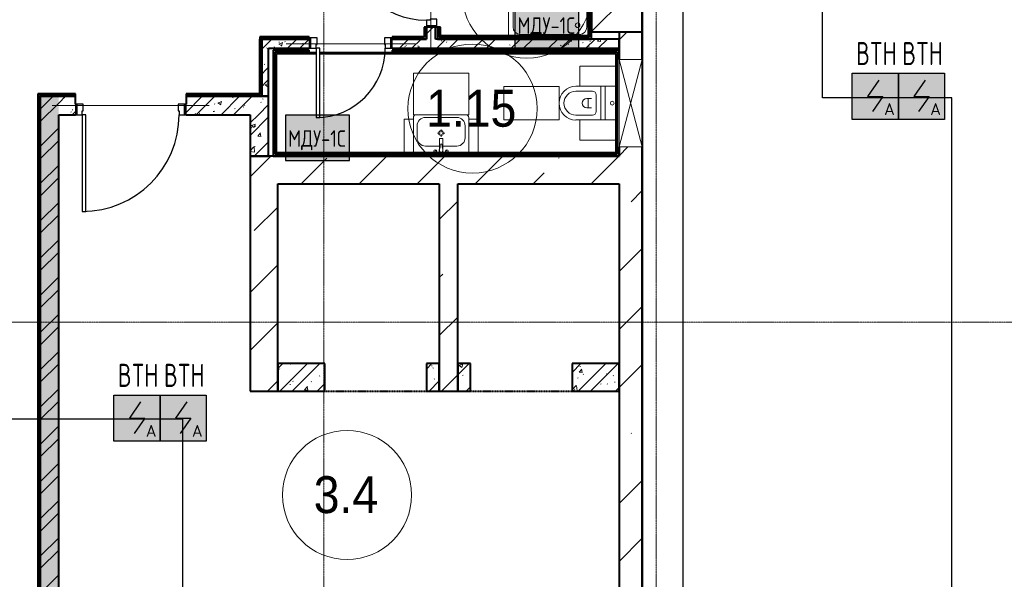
# Model space of a CAD drawing. Header units: millimetres. Extents: x -135639 to 224623, y -383017 to -59102.
# Tile 137 of 256: x 121296 to 131969, y -338207 to -332136. Entities that reach past the tile are written whole.
import ezdxf
from ezdxf.enums import TextEntityAlignment as Align

# ---------------------------------------------------------------- set-up
doc = ezdxf.new("R2010")
doc.units = ezdxf.units.MM
for name, pattern in [('CONTINOUS', [0]), ('Линия сетки', [25, 20, -2.5, 0, -2.5]), ('Штрих_3_1_5_', [4.5, 3, -1.5]), ('Штриховая_ш3 п1_5', [4.5, 3, -1.5])]:
    doc.linetypes.add(name, pattern=pattern)
for name, color, linetype, lineweight in [('A-010-A_ROOM', 7, 'Continuous', 20), ('A-200-M_WALL', 7, 'Continuous', 18), ('A-200-M_WALL_EXT', 7, 'Continuous', 18), ('A-200-M_WALL_INT', 7, 'Continuous', 18), ('A-200-M_WALL_PAT', 7, 'Continuous', 40), ('A-314-M_WINDOW', 7, 'Continuous', 18), ('A-314-M_WINDOW_OPEN', 7, 'Continuous', 18), ('A-325-M_DOOR', 7, 'Continuous', 18), ('A-325-M_DOOR__FRAME', 7, 'Continuous', 30), ('A-325-M_DOOR_PANEL', 7, 'Continuous', 30), ('A-700-M_FFE', 7, 'Continuous', 18), ('M-520-M_DRAINAGE_FW', 7, 'Continuous', 18), ('S-280-M_COLUMN', 7, 'Continuous', 18), ('S-280-M_STRUCT_FRAME', 7, 'Continuous', 18), ('Z-030-M_GRID', 7, 'Continuous', 9), ('Z-060-M_DETAIL', 7, 'Continuous', 18), ('Арматура воздуховодов', 7, 'Continuous', 18), ('ОС', 5, 'Continuous', 25), ('ПС', 7, 'Continuous', 40), ('СС-011-ПОЖ-СИГНАЛИЗАЦИЯ', 1, 'Continuous', 30)]:
    doc.layers.add(name, color=color, linetype=linetype, lineweight=lineweight)
doc.layers.add('A-010-M_ROOM_SEPARATION', color=4, linetype='Штриховая_ш3 п1_5', lineweight=40, true_color=0x00ffff)
doc.layers.add('ССПС', color=5, linetype='Continuous')
doc.styles.add('1111', font='isocpeur.ttf')
doc.styles.add('Arial_2', font='arial.ttf', dxfattribs={"width": 0.9, "height": 400})
pattern_1 = [(50, (0, 0), (437.2423, -38.2536), [45.72, -502.92]), (355, (0, 0), (-84.5828, 458.5367), [36.576, -402.336]), (100.451, (36.44, -3.2), (352.662, 420.2802), [38.856, -427.416]), (46.184, (0, 121.9), (650.59, -100.9033), [68.58, -754.38]), (96.636, (54.2, 113.5), (569.766, 593.8263), [58.284, -641.125]), (351.184, (0, 121.9), (569.7716, 593.8214), [54.864, -603.504]), (21, (60.96, 91.44), (363.87505, -245.4366), [45.72, -502.92]), (326, (60.96, 91.44), (148.3253, 442.0518), [36.576, -402.336]), (71.451, (91.3, 71), (512.201, 196.6115), [38.856, -427.416]), (37.5, (0, 0), (7.41278, 202.93179), [6.706, -390.754, 6.706, -401.726, -403.86]), (37.5, (0, 0), (7.41278, 202.93179), [-805.891, 6.706, -397.154]), (7.5, (0, 0), (160.36715, 240.43305), [6.706, -226.162, 6.706, -381.61, -153.924]), (7.5, (0, 0), (160.36715, 240.43305), [-621.182, 6.706, -147.218]), (327.5, (-135.94, 0), (325.41783, -13.7491), [6.706, -145.694, 6.706, -468.782, -630.936]), (327.5, (-135.94, 0), (325.41783, -13.7491), [-627.888, 6.706, -624.23]), (317.5, (-196.9, 0), (355.51, 61.0244), [6.706, -191.414, 6.706, -309.067, -448.056]), (317.5, (-196.9, 0), (355.51, 61.0244), [-513.893, 6.706, -441.35])]
pattern_2 = [(45, (0, 0), (-202.05576, 202.05576), []), (45, (134.7, 0), (-202.05576, 202.05576), [])]
pattern_3 = [(0, (0, 0), (812.8, 203.2), [67.056, -542.544, 67.056, -542.544, -3251.2]), (0, (0, 0), (812.8, 203.2), [-1219.2, 67.056, -1152.144, 67.056, -542.544, -1422.4]), (0, (0, 0), (812.8, 203.2), [-3048, 67.056, -339.344, 67.056, -948.944]), (120, (304.8, 101.6), (-582.37636, 602.30545), [67.056, -542.544, 67.056, -542.544, -3251.2]), (120, (304.8, 101.6), (-582.37636, 602.30545), [-1219.2, 67.056, -1152.144, 67.056, -542.544, -1422.4]), (120, (304.8, 101.6), (-582.37636, 602.30545), [-3048, 67.056, -339.344, 67.056, -948.944]), (240, (406.4, 508), (-230.42364, -805.50545), [67.056, -542.544, 67.056, -542.544, -3251.2]), (240, (406.4, 508), (-230.42364, -805.50545), [-1219.2, 67.056, -1152.144, 67.056, -542.544, -1422.4]), (240, (406.4, 508), (-230.42364, -805.50545), [-3048, 67.056, -339.344, 67.056, -948.944])]
pattern_4 = [(45, (0, 0), (-628.618, 628.618), []), (45, (628.6, 0), (-628.618, 628.618), [1111.25, -222.25, 6.706, -215.544])]

# ---------------------------------------------------------------- blocks, each defined once
blk = doc.blocks.new('101_Дверь_Однопольная - _ПЧ_Мет_1000х2000_Лифтовой холл_EI60_Л-4431930-B2_-11_400_')
at = {"layer": 'A-325-M_DOOR', "color": 253, "lineweight": 30, "true_color": 0xaaaaaa}
for p, q in [((-585, 100), (-600, 100)), ((-600, 100), (-600, -15)), ((-585, -15), (-585, 100)), ((600, 100), (585, 100)), ((585, 100), (585, -15)), ((600, -15), (600, 100)), ((-600, -15), (-585, -15)), ((585, -15), (600, -15))]:
    blk.add_line(p, q, dxfattribs=at)
at = {"layer": 'A-325-M_DOOR__FRAME', "color": 253, "true_color": 0xaaaaaa}
for p, q in [((-525, 100), (-585, 100)), ((-585, 100), (-585, -15)), ((-525, 60), (-525, 100)), ((-515, 60), (-525, 60)), ((-515, -15), (-515, 60)), ((525, 60), (515, 60)), ((515, 60), (515, -15)), ((585, 100), (525, 100)), ((525, 100), (525, 60)), ((585, -15), (585, 100)), ((-585, -15), (-515, -15)), ((515, -15), (585, -15))]:
    blk.add_line(p, q, dxfattribs=at)
at = {"layer": 'A-325-M_DOOR_PANEL', "color": 253, "true_color": 0xaaaaaa}
for p, q in [((525, 1150), (485, 1150)), ((485, 1150), (485, 100)), ((525, 100), (525, 1150)), ((485, 100), (525, 100))]:
    blk.add_line(p, q, dxfattribs=at)
blk.add_arc((525, 100), 1050, 90, 180, dxfattribs=at)
blk = doc.blocks.new('MR_Унитаз напольный - Санузел с ванной-V37-B2_-11_400_')
at = {"layer": 'M-520-M_DRAINAGE_FW', "color": 253, "true_color": 0xaaaaaa}
for p, q in [((-183, 165), (-183, 50)), ((182, 50), (182, 165)), ((-183, 50), (182, 50)), ((182, 50), (-183, 50)), ((-183, 50), (-183, 0)), ((-183, 0), (182, 0)), ((182, 0), (182, 50)), ((182, 0), (-183, 0)), ((-183, 0), (-183, -268)), ((-130, -268), (-130, -90)), ((-90, -50), (90, -50)), ((-50, -150), (-50, -100)), ((50, -100), (50, -150)), ((130, -90), (130, -268)), ((182, -268), (182, 0)), ((-50, -135), (50, -135))]:
    blk.add_line(p, q, dxfattribs=at)
for centre, radius, start, end in [((0, 125), 20, 0, 180), ((0, 125), 20, 180, 0), ((-90, -90), 40, 90, 180), ((90, -90), 40, 360, 90), ((0, -150), 50, 180, 0), ((0, -268), 183, 180, 360), ((0, -268), 130, 180, 0)]:
    blk.add_arc(centre, radius, start, end, dxfattribs=at)
blk = doc.blocks.new('MR_Зона обслуживания - MR_Зона обслуживания-V38-B2_-11_400_')
at = {"layer": 'A-700-M_FFE', "color": 253, "lineweight": 9, "true_color": 0xaaaaaa}
for p, q in [((182.5, 0), (-182.5, 0)), ((-182.5, 0), (-182.5, -600)), ((182.5, -600), (182.5, 0)), ((-182.5, -600), (182.5, -600))]:
    blk.add_line(p, q, dxfattribs=at)
blk = doc.blocks.new('MR_Зона обслуживания - MR_Зона обслуживания-V39-B2_-11_400_')
at = {"layer": 'A-700-M_FFE', "color": 253, "lineweight": 9, "true_color": 0xaaaaaa}
for p, q in [((109, -425), (109, -35)), ((-109, -425), (109, -425))]:
    blk.add_line(p, q, dxfattribs=at)
blk = doc.blocks.new('MR_Зона обслуживания - MR_Зона обслуживания-V40-B2_-11_400_')
at = {"layer": 'A-700-M_FFE', "color": 253, "lineweight": 9, "true_color": 0xaaaaaa}
for p, q in [((-109, -35), (-109, -425)), ((-109, -425), (109, -425))]:
    blk.add_line(p, q, dxfattribs=at)
blk = doc.blocks.new('MR_Тумба-Умывальник с зеркалом - Тумба-умывальник_600-V42-B2_-11_400_')
at = {"layer": 'M-520-M_DRAINAGE_FW', "color": 253, "true_color": 0xaaaaaa}
for p, q in [((-300, 400), (-300, 420)), ((-260, 200), (-260, 330)), ((-170, 420), (170, 420)), ((260, 330), (260, 200)), ((300, 420), (300, 400)), ((-10, 250), (-40, 250)), ((0, 290), (0, 260)), ((0, 210), (0, 240)), ((40, 250), (10, 250)), ((-17, 110), (-170, 110)), ((-17, 73), (-17, 188)), ((-14, 191), (14, 191)), ((17, 188), (17, 73)), ((170, 110), (17, 110)), ((-300, 20), (300, 20)), ((-70, 40), (-56, 66)), ((-20, 73), (-17, 73)), ((-20, 35), (-20, 73)), ((-17, 60), (-17, 73)), ((17, 73), (17, 60)), ((17, 73), (20, 73)), ((20, 73), (20, 35)), ((70, 40), (56, 66))]:
    blk.add_line(p, q, dxfattribs=at)
for centre, radius, start, end in [((-270, 420), 30, 90, 180), ((270, 420), 30, 0, 90), ((-170, 330), 90, 90, 180), ((170, 330), 90, 0, 90), ((0, 250), 25, 360, 180), ((0, 250), 25, 180, 360), ((-170, 200), 90, 180, 270), ((-14, 188), 3, 90, 180), ((-218, 130), 209, 344.1823, 358.4054), ((0, 124), 9.19, 0, 180), ((218, 130), 209, 181.5946, 195.8177), ((14, 188), 3, 0, 90), ((170, 200), 90, 270, 0), ((-63, 53), 15, 0, 180), ((-63, 53), 15, 180, 0), ((0, 60), 17, 180, 0), ((63, 53), 15, 0, 180), ((63, 53), 15, 180, 0)]:
    blk.add_arc(centre, radius, start, end, dxfattribs=at)
blk = doc.blocks.new('MR_Зона обслуживания - MR_Зона обслуживания-2663526-B2_-11_400_')
at = {"layer": 'A-700-M_FFE', "color": 253, "lineweight": 9, "true_color": 0xaaaaaa}
for p, q in [((300, 450), (-300, 450)), ((-300, 450), (-300, 0)), ((300, 0), (300, 450)), ((-300, 0), (300, 0))]:
    blk.add_line(p, q, dxfattribs=at)
blk = doc.blocks.new('MR_Зона обслуживания - MR_Зона обслуживания-2663527-B2_-11_400_')
at = {"layer": 'A-700-M_FFE', "color": 253, "lineweight": 9, "true_color": 0xaaaaaa}
for p, q in [((50, 400), (-50, 400)), ((-50, 400), (-50, 35)), ((50, 35), (50, 400))]:
    blk.add_line(p, q, dxfattribs=at)
blk = doc.blocks.new('A_PLU_WashingBath - A_PLU_WashingBath-V43-B2_-11_400_')
at = {"layer": 'M-520-M_DRAINAGE_FW', "color": 253, "true_color": 0xaaaaaa}
for p, q in [((-320, 400), (320, 400)), ((450, -450), (450, 415)), ((-400, -320), (-400, 320)), ((400, 320), (400, -320)), ((-450, -165), (-450, -450)), ((320, -400), (-320, -400)), ((-450, -450), (450, -450))]:
    blk.add_line(p, q, dxfattribs=at)
blk.add_circle((-300, 300), 25, dxfattribs=at)
for centre, start, end in [((-320, 320), 90, 180), ((320, 320), 0, 90), ((-320, -320), 180, 270), ((320, -320), 270, 0)]:
    blk.add_arc(centre, 80, start, end, dxfattribs=at)
blk = doc.blocks.new('101_Дверь_Однопольная - _ПЧ_Мет_700х2000_Служеб помещения_EI30_Л-4443202-B2_-11_400_')
at = {"layer": 'A-325-M_DOOR', "color": 253, "lineweight": 30, "true_color": 0xaaaaaa}
for p, q in [((-435, 50), (-450, 50)), ((-450, 50), (-450, -65)), ((-435, -65), (-435, 50)), ((450, 50), (435, 50)), ((435, 50), (435, -65)), ((450, -65), (450, 50)), ((-450, -65), (-435, -65)), ((435, -65), (450, -65))]:
    blk.add_line(p, q, dxfattribs=at)
at = {"layer": 'A-325-M_DOOR__FRAME', "color": 253, "true_color": 0xaaaaaa}
for p, q in [((-375, 50), (-435, 50)), ((-435, 50), (-435, -65)), ((-375, 10), (-375, 50)), ((-365, 10), (-375, 10)), ((-365, -65), (-365, 10)), ((375, 10), (365, 10)), ((365, 10), (365, -65)), ((435, 50), (375, 50)), ((375, 50), (375, 10)), ((435, -65), (435, 50)), ((-435, -65), (-365, -65)), ((365, -65), (435, -65))]:
    blk.add_line(p, q, dxfattribs=at)
at = {"layer": 'A-325-M_DOOR_PANEL', "color": 253, "true_color": 0xaaaaaa}
for p, q in [((375, 800), (335, 800)), ((335, 800), (335, 50)), ((375, 50), (375, 800)), ((335, 50), (375, 50))]:
    blk.add_line(p, q, dxfattribs=at)
blk.add_arc((375, 50), 750, 90, 180, dxfattribs=at)
blk = doc.blocks.new('101_Дверь_Однопольная - _ПЧ_Мет_800х2000_Служеб помещения_EI30_Л-4443743-B2_-11_400_')
at = {"layer": 'A-325-M_DOOR', "color": 253, "lineweight": 30, "true_color": 0xaaaaaa}
for p, q in [((-485, 50), (-500, 50)), ((-500, 50), (-500, -65)), ((-485, -65), (-485, 50)), ((500, 50), (485, 50)), ((485, 50), (485, -65)), ((500, -65), (500, 50)), ((-500, -65), (-485, -65)), ((485, -65), (500, -65))]:
    blk.add_line(p, q, dxfattribs=at)
at = {"layer": 'A-325-M_DOOR__FRAME', "color": 253, "true_color": 0xaaaaaa}
for p, q in [((-425, 50), (-485, 50)), ((-485, 50), (-485, -65)), ((-425, 10), (-425, 50)), ((-415, 10), (-425, 10)), ((-415, -65), (-415, 10)), ((425, 10), (415, 10)), ((415, 10), (415, -65)), ((485, 50), (425, 50)), ((425, 50), (425, 10)), ((485, -65), (485, 50)), ((-485, -65), (-415, -65)), ((415, -65), (485, -65))]:
    blk.add_line(p, q, dxfattribs=at)
at = {"layer": 'A-325-M_DOOR_PANEL', "color": 253, "true_color": 0xaaaaaa}
for p, q in [((425, 900), (385, 900)), ((385, 900), (385, 50)), ((425, 50), (425, 900)), ((385, 50), (425, 50))]:
    blk.add_line(p, q, dxfattribs=at)
blk.add_arc((425, 50), 850, 90, 180, dxfattribs=at)
blk = doc.blocks.new('ПР - _ПЧ_1200_200_Оп250-250_Шаг300_Арм16_Арм10-V55-B2_-11_400_')
at = {"layer": 'S-280-M_STRUCT_FRAME', "color": 21, "true_color": 0xffaaaa}
for p, q in [((-850, 0), (850, 0)), ((-850, 0), (-600, 0)), ((-515, 0), (515, 0)), ((-515, 0), (515, 0)), ((600, 0), (850, 0))]:
    blk.add_line(p, q, dxfattribs=at)
blk = doc.blocks.new('ПР - _ПЧ_900_100_Оп250-250_Шаг300_Арм16_Арм10-3240666-B2_-11_400_')
at = {"layer": 'S-280-M_STRUCT_FRAME', "color": 21, "true_color": 0xffaaaa}
for p, q in [((-700, 0), (700, 0)), ((-700, 0), (-450, 0)), ((-365, 0), (365, 0)), ((-365, 0), (365, 0)), ((450, 0), (700, 0))]:
    blk.add_line(p, q, dxfattribs=at)
blk = doc.blocks.new('ПР - _ПЧ_1000_100_Оп250-250_Шаг300_Арм16_Арм10-V61-B2_-11_400_')
at = {"layer": 'S-280-M_STRUCT_FRAME', "color": 21, "true_color": 0xffaaaa}
for p, q in [((-750, 0), (-730, 0)), ((-750, 0), (750, 0)), ((-750, 0), (-500, 0)), ((-415, 0), (415, 0)), ((-415, 0), (415, 0)), ((500, 0), (750, 0))]:
    blk.add_line(p, q, dxfattribs=at)
blk = doc.blocks.new('135_SLK_GD_AR_rvt-1-B2_-11_400_')
at = {"layer": 'A-200-M_WALL_PAT', "lineweight": 9, "true_color": 0xaaaaaa}
h = blk.add_hatch(dxfattribs=at)
h.set_pattern_fill('FP_4', color=253, style=0, pattern_type=2)
h.set_pattern_definition(pattern_3)
h.paths.add_polyline_path([(134260, 29390), (134260, 29500), (134240, 29500), (134240, 29390)])
h.paths.add_polyline_path([(134260, 30500), (134260, 32920), (134240, 32920), (134240, 30500)])
h = blk.add_hatch(dxfattribs=at)
h.set_pattern_fill('FP_1', color=253, style=0, pattern_type=2)
h.set_pattern_definition(pattern_1)
h.paths.add_polyline_path([(134360, 29370), (134360, 29500), (134260, 29500), (134260, 29370)])
h.paths.add_polyline_path([(134260, 30500), (134360, 30500), (134360, 32900), (134260, 32900), (134260, 30620)])
h = blk.add_hatch(dxfattribs=at)
h.set_pattern_fill('FP_2', color=253, style=0, pattern_type=2)
h.set_pattern_definition(pattern_2)
h.paths.add_polyline_path([(134360, 29370), (134360, 29500), (134260, 29500), (134260, 29370)])
h.paths.add_polyline_path([(134260, 30500), (134360, 30500), (134360, 32900), (134260, 32900), (134260, 30620)])
h = blk.add_hatch(dxfattribs=at)
h.set_pattern_fill('FP_4', color=253, style=0, pattern_type=2)
h.set_pattern_definition(pattern_3)
h.paths.add_polyline_path([(136050, 29370), (136050, 29970), (136030, 29970), (136030, 29370)])
h = blk.add_hatch(dxfattribs=at)
h.set_pattern_fill('FP_4', color=253, style=0, pattern_type=2)
h.set_pattern_definition(pattern_3)
h.paths.add_polyline_path([(134400, 29370), (134400, 29500), (134380, 29500), (134380, 29370)])
h = blk.add_hatch(dxfattribs=at)
h.set_pattern_fill('FP_1', color=253, style=0, pattern_type=2)
h.set_pattern_definition(pattern_1)
h.paths.add_polyline_path([(132480, 28750), (132550, 28750), (132550, 29370), (132450, 29370), (132450, 28750)])
h = blk.add_hatch(dxfattribs=at)
h.set_pattern_fill('FP_2', color=253, style=0, pattern_type=2)
h.set_pattern_definition(pattern_2)
h.paths.add_polyline_path([(132480, 28750), (132550, 28750), (132550, 29370), (132450, 29370), (132450, 28750)])
h = blk.add_hatch(dxfattribs=at)
h.set_pattern_fill('FP_1', color=253, style=0, pattern_type=2)
h.set_pattern_definition(pattern_1)
h.paths.add_polyline_path([(134522, 29270), (136350, 29270), (136350, 29370), (133890, 29370), (133890, 29270)])
h.paths.add_polyline_path([(132550, 29270), (132990, 29270), (132990, 29370), (132550, 29370)])
h = blk.add_hatch(dxfattribs=at)
h.set_pattern_fill('FP_2', color=253, style=0, pattern_type=2)
h.set_pattern_definition(pattern_2)
h.paths.add_polyline_path([(134522, 29270), (136350, 29270), (136350, 29370), (133890, 29370), (133890, 29270)])
h.paths.add_polyline_path([(132550, 29270), (132990, 29270), (132990, 29370), (132550, 29370)])
h = blk.add_hatch(dxfattribs=at)
h.set_pattern_fill('FP_4', color=253, style=0, pattern_type=2)
h.set_pattern_definition(pattern_3)
h.paths.add_polyline_path([(135215, 29370), (136030, 29370), (136030, 29390), (134400, 29390), (134400, 29370), (134522, 29370)])
h = blk.add_hatch(dxfattribs=at)
h.set_pattern_fill('FP_4', color=253, style=0, pattern_type=2)
h.set_pattern_definition(pattern_3)
h.paths.add_polyline_path([(134522, 29230), (136330, 29230), (136330, 29250), (133890, 29250), (133890, 29230)])
h.paths.add_polyline_path([(132620, 29230), (132990, 29230), (132990, 29250), (132600, 29250), (132600, 29230)])
h = blk.add_hatch(dxfattribs=at)
h.set_pattern_fill('FP_4', color=253, style=0, pattern_type=2)
h.set_pattern_definition(pattern_3)
h.paths.add_polyline_path([(136350, 28120), (136350, 29250), (136330, 29250), (136330, 28120)])
h = blk.add_hatch(dxfattribs=at)
h.set_pattern_fill('FP_4', color=253, style=0, pattern_type=2)
h.set_pattern_definition(pattern_3)
h.paths.add_polyline_path([(130055, 18160), (130075, 18160), (130075, 19180), (130055, 19180), (130055, 18908)])
h.paths.add_polyline_path([(130055, 20380), (130075, 20380), (130075, 28770), (130055, 28770), (130055, 24236)])
h = blk.add_hatch(dxfattribs=at)
h.set_pattern_fill('FP_4', color=253, style=0, pattern_type=2)
h.set_pattern_definition(pattern_3)
h.paths.add_polyline_path([(132480, 28750), (132480, 28770), (131655, 28770), (131655, 28750), (132450, 28750)])
h.paths.add_polyline_path([(130075, 28750), (130455, 28750), (130455, 28770), (130075, 28770)])
h = blk.add_hatch(dxfattribs=at)
h.set_pattern_fill('FP_1', color=253, style=0, pattern_type=2)
h.set_pattern_definition(pattern_1)
h.paths.add_polyline_path([(130075, 18800), (130275, 18800), (130275, 19180), (130075, 19180), (130075, 18908)])
h.paths.add_polyline_path([(130160, 20380), (130275, 20380), (130275, 28750), (130075, 28750), (130075, 20380)])
h = blk.add_hatch(dxfattribs=at)
h.set_pattern_fill('FP_2', color=253, style=0, pattern_type=2)
h.set_pattern_definition(pattern_2)
h.paths.add_polyline_path([(130075, 18800), (130275, 18800), (130275, 19180), (130075, 19180), (130075, 18908)])
h.paths.add_polyline_path([(130160, 20380), (130275, 20380), (130275, 28750), (130075, 28750), (130075, 20380)])
h = blk.add_hatch(dxfattribs=at)
h.set_pattern_fill('FP_1', color=253, style=0, pattern_type=2)
h.set_pattern_definition(pattern_1)
h.paths.add_polyline_path([(130275, 28550), (130455, 28550), (130455, 28750), (130275, 28750), (130275, 28665)])
h.paths.add_polyline_path([(131655, 28550), (132550, 28550), (132550, 28750), (131655, 28750), (131655, 28665)])
h = blk.add_hatch(dxfattribs=at)
h.set_pattern_fill('FP_2', color=253, style=0, pattern_type=2)
h.set_pattern_definition(pattern_2)
h.paths.add_polyline_path([(130275, 28550), (130455, 28550), (130455, 28750), (130275, 28750), (130275, 28665)])
h.paths.add_polyline_path([(131655, 28550), (132550, 28550), (132550, 28750), (131655, 28750), (131655, 28665)])
h = blk.add_hatch(dxfattribs=at)
h.set_pattern_fill('FP_4', color=253, style=0, pattern_type=2)
h.set_pattern_definition(pattern_3)
h.paths.add_polyline_path([(132600, 28120), (132620, 28120), (132620, 28625), (132600, 28625), (132600, 28135)])
h = blk.add_hatch(dxfattribs=at)
h.set_pattern_fill('FP_1', color=253, style=0, pattern_type=2)
h.set_pattern_definition(pattern_1)
h.paths.add_polyline_path([(132550, 28100), (132550, 28550), (132350, 28550), (132350, 28100), (132442, 28100)])
h = blk.add_hatch(dxfattribs=at)
h.set_pattern_fill('FP_2', color=253, style=0, pattern_type=2)
h.set_pattern_definition(pattern_2)
h.paths.add_polyline_path([(132550, 28100), (132550, 28550), (132350, 28550), (132350, 28100), (132442, 28100)])
h = blk.add_hatch(dxfattribs=at)
h.set_pattern_fill('FP_4', color=253, style=0, pattern_type=2)
h.set_pattern_definition(pattern_3)
h.paths.add_polyline_path([(136350, 28100), (136350, 28120), (134500, 28120), (134500, 28100), (135215, 28100)])
h = blk.add_hatch(dxfattribs=at)
h.set_pattern_fill('FP_1', color=253, style=0, pattern_type=2)
h.set_pattern_definition(pattern_1)
h.paths.add_polyline_path([(133160, 25550), (133160, 25850), (132650, 25850), (132650, 25550)])
h = blk.add_hatch(dxfattribs=at)
h.set_pattern_fill('FP_2', color=253, style=0, pattern_type=2)
h.set_pattern_definition(pattern_2)
h.paths.add_polyline_path([(133160, 25550), (133160, 25850), (132650, 25850), (132650, 25550)])
h = blk.add_hatch(dxfattribs=at)
h.set_pattern_fill('FP_1', color=253, style=0, pattern_type=2)
h.set_pattern_definition(pattern_1)
h.paths.add_polyline_path([(134400, 25550), (134400, 25850), (134260, 25850), (134260, 25550)])
h = blk.add_hatch(dxfattribs=at)
h.set_pattern_fill('FP_2', color=253, style=0, pattern_type=2)
h.set_pattern_definition(pattern_2)
h.paths.add_polyline_path([(134400, 25550), (134400, 25850), (134260, 25850), (134260, 25550)])
h = blk.add_hatch(dxfattribs=at)
h.set_pattern_fill('FP_1', color=253, style=0, pattern_type=2)
h.set_pattern_definition(pattern_1)
h.paths.add_polyline_path([(134740, 25550), (134740, 25850), (134600, 25850), (134600, 25550)])
h = blk.add_hatch(dxfattribs=at)
h.set_pattern_fill('FP_2', color=253, style=0, pattern_type=2)
h.set_pattern_definition(pattern_2)
h.paths.add_polyline_path([(134740, 25550), (134740, 25850), (134600, 25850), (134600, 25550)])
h = blk.add_hatch(dxfattribs=at)
h.set_pattern_fill('FP_1', color=253, style=0, pattern_type=2)
h.set_pattern_definition(pattern_1)
h.paths.add_polyline_path([(136350, 25550), (136350, 25850), (135840, 25850), (135840, 25550)])
h = blk.add_hatch(dxfattribs=at)
h.set_pattern_fill('FP_2', color=253, style=0, pattern_type=2)
h.set_pattern_definition(pattern_2)
h.paths.add_polyline_path([(136350, 25550), (136350, 25850), (135840, 25850), (135840, 25550)])
at = {"layer": 'A-010-M_ROOM_SEPARATION', "color": 131, "linetype": 'Штрих_3_1_5_', "true_color": 0xaaffff}
for p, q in [((133160, 25550), (134260, 25550)), ((134740, 25550), (135840, 25550))]:
    blk.add_line(p, q, dxfattribs=at)
at = {"layer": 'A-200-M_WALL', "color": 253, "lineweight": 40, "true_color": 0xaaaaaa}
for p, q in [((136030, 29970), (136030, 29390)), ((134240, 29500), (134240, 29395)), ((134260, 29500), (134260, 29395)), ((134260, 29395), (134260, 29500)), ((134400, 29390), (134400, 29500)), ((132460, 29390), (132460, 28775)), ((132460, 29390), (132480, 29390)), ((132990, 29390), (132480, 29390)), ((132990, 29370), (132550, 29370)), ((132550, 29370), (132990, 29370)), ((134240, 29390), (133890, 29390)), ((134260, 29370), (133890, 29370)), ((133890, 29370), (134260, 29370)), ((134240, 29395), (134240, 29390)), ((134260, 29390), (134260, 29395)), ((134415, 29390), (134400, 29390)), ((134400, 29370), (134415, 29370)), ((136015, 29390), (134415, 29390)), ((136015, 29370), (134415, 29370)), ((134415, 29370), (136015, 29370)), ((136030, 29390), (136015, 29390)), ((136015, 29370), (136030, 29370)), ((132620, 29230), (132990, 29230)), ((132620, 29215), (132620, 29230)), ((132620, 28625), (132620, 29215)), ((133890, 29230), (136315, 29230)), ((136315, 29230), (136330, 29230)), ((136330, 29230), (136330, 28135)), ((130055, 28770), (130055, 20380)), ((130055, 28770), (130075, 28770)), ((130455, 28770), (130075, 28770)), ((130075, 28750), (130075, 20380)), ((130075, 20380), (130075, 28750)), ((130455, 28750), (130275, 28750)), ((130275, 28750), (130455, 28750)), ((132460, 28770), (131655, 28770)), ((132450, 28750), (131655, 28750)), ((131655, 28750), (132450, 28750)), ((132480, 28750), (132450, 28750)), ((132450, 28750), (132480, 28750)), ((132450, 28750), (132480, 28750)), ((132460, 28775), (132460, 28770)), ((132550, 28750), (132480, 28750)), ((132480, 28750), (132550, 28750)), ((132620, 28135), (132620, 28625)), ((132620, 28120), (132620, 28135)), ((134500, 28120), (132620, 28120)), ((136330, 28120), (134500, 28120)), ((136330, 28135), (136330, 28120))]:
    blk.add_line(p, q, dxfattribs=at)
at = {"layer": 'A-200-M_WALL_INT', "color": 253, "lineweight": 40, "true_color": 0xaaaaaa}
for p, q in [((136602, 15598), (136602, 32900)), ((136015, 29985), (136015, 29405)), ((134260, 29500), (134235, 29500)), ((134235, 29500), (134235, 29395)), ((134360, 29370), (134360, 29500)), ((134380, 29500), (134380, 29370)), ((134415, 29500), (134380, 29500)), ((134415, 29405), (134415, 29500)), ((132550, 29370), (132450, 29370)), ((132450, 29370), (132450, 28750)), ((132460, 29395), (132455, 29395)), ((132455, 29395), (132455, 28775)), ((132480, 29395), (132460, 29395)), ((132990, 29395), (132480, 29395)), ((132480, 28775), (132480, 29370)), ((132480, 29370), (132550, 29370)), ((132990, 29385), (132990, 29395)), ((134235, 29395), (133890, 29395)), ((133890, 29395), (133890, 29385)), ((134260, 29395), (134260, 29370)), ((134260, 29370), (134260, 29390)), ((134415, 29370), (134360, 29370)), ((134380, 29370), (134400, 29370)), ((136015, 29405), (134415, 29405)), ((136350, 29370), (136015, 29370)), ((136030, 29370), (136050, 29370)), ((136050, 29370), (136050, 29450)), ((136350, 29270), (136350, 29370)), ((136600, 29450), (136600, 29150)), ((132550, 29270), (132990, 29270)), ((132550, 28750), (132550, 29270)), ((132990, 29250), (132600, 29250)), ((132600, 29250), (132600, 29230)), ((132990, 29220), (132990, 29250)), ((133890, 29270), (136350, 29270)), ((136315, 29250), (133890, 29250)), ((133890, 29250), (133890, 29220)), ((136330, 29250), (136315, 29250)), ((136350, 29250), (136330, 29250)), ((136350, 29150), (136350, 29250)), ((132600, 29230), (132600, 29215)), ((132600, 29215), (132600, 28625)), ((132635, 29215), (133065, 29215)), ((132635, 28625), (132635, 29215)), ((133065, 29220), (132990, 29220)), ((133890, 29220), (133105, 29220)), ((133105, 29215), (136315, 29215)), ((136315, 29215), (136315, 28135)), ((130055, 28775), (130050, 28775)), ((130050, 28775), (130050, 20380)), ((130075, 28775), (130055, 28775)), ((130455, 28775), (130075, 28775)), ((130275, 28750), (130075, 28750)), ((130075, 28750), (130275, 28750)), ((130455, 28750), (130455, 28775)), ((130455, 28665), (130455, 28750)), ((132455, 28775), (131655, 28775)), ((131655, 28775), (131655, 28750)), ((131655, 28750), (131655, 28665)), ((132480, 28770), (132480, 28775)), ((132480, 28750), (132480, 28770)), ((132550, 28550), (132550, 28750)), ((132600, 28625), (132600, 28135)), ((132635, 28135), (132635, 28625)), ((130275, 28550), (130455, 28550)), ((130275, 20380), (130275, 28550)), ((131655, 28550), (132350, 28550)), ((132350, 28550), (132350, 28100)), ((132550, 28100), (132550, 28550)), ((136350, 28135), (136350, 28200)), ((136600, 28200), (136600, 16100)), ((132350, 28100), (132550, 28100)), ((132600, 28135), (132600, 28120)), ((132600, 28120), (132600, 28100)), ((132600, 28100), (134500, 28100)), ((134500, 28135), (132635, 28135)), ((136315, 28135), (134500, 28135)), ((134500, 28100), (136350, 28100)), ((136350, 28120), (136350, 28135)), ((136350, 28100), (136350, 28120)), ((133160, 25850), (132650, 25850)), ((132650, 25850), (132650, 25550)), ((133160, 25550), (133160, 25850)), ((134400, 25850), (134260, 25850)), ((134260, 25850), (134260, 25550)), ((134400, 25550), (134400, 25850)), ((134740, 25850), (134600, 25850)), ((134600, 25850), (134600, 25550)), ((134740, 25550), (134740, 25850)), ((136350, 25850), (135840, 25850)), ((135840, 25850), (135840, 25550)), ((136350, 25550), (136350, 25850)), ((132650, 25550), (133160, 25550)), ((134260, 25550), (134400, 25550)), ((134600, 25550), (134740, 25550)), ((135840, 25550), (136350, 25550))]:
    blk.add_line(p, q, dxfattribs=at)
at = {"layer": 'A-325-M_DOOR', "color": 253, "lineweight": 18, "true_color": 0xaaaaaa}
for name, p, rotation in [('101_Дверь_Однопольная - _ПЧ_Мет_800х2000_Служеб помещения_EI30_Л-4443743-B2_-11_400_', (134310, 30000), 90), ('101_Дверь_Однопольная - _ПЧ_Мет_700х2000_Служеб помещения_EI30_Л-4443202-B2_-11_400_', (133440, 29320), 180), ('101_Дверь_Однопольная - _ПЧ_Мет_1000х2000_Лифтовой холл_EI60_Л-4431930-B2_-11_400_', (131055, 28650), 180)]:
    blk.add_blockref(name, p, dxfattribs=dict(at, rotation=rotation))
at = {"layer": 'A-700-M_FFE', "color": 253, "lineweight": 18, "true_color": 0xaaaaaa, "rotation": 270.0000000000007}
for name, p in [('MR_Зона обслуживания - MR_Зона обслуживания-V40-B2_-11_400_', (136350, 28966)), ('MR_Зона обслуживания - MR_Зона обслуживания-V38-B2_-11_400_', (135700, 28675)), ('MR_Зона обслуживания - MR_Зона обслуживания-V39-B2_-11_400_', (136350, 28384))]:
    blk.add_blockref(name, p, dxfattribs=at)
at = {"layer": 'A-700-M_FFE', "color": 253, "lineweight": 18, "true_color": 0xaaaaaa}
for name, p in [('MR_Зона обслуживания - MR_Зона обслуживания-2663526-B2_-11_400_', (134420, 28550)), ('MR_Зона обслуживания - MR_Зона обслуживания-2663527-B2_-11_400_', (134070, 28100)), ('MR_Зона обслуживания - MR_Зона обслуживания-2663527-B2_-11_400_', (134770, 28100))]:
    blk.add_blockref(name, p, dxfattribs=at)
at = {"layer": 'M-520-M_DRAINAGE_FW', "color": 253, "lineweight": 18, "true_color": 0xaaaaaa}
for name, p, rotation in [('A_PLU_WashingBath - A_PLU_WashingBath-V43-B2_-11_400_', (135600, 29820), 180), ('MR_Унитаз напольный - Санузел с ванной-V37-B2_-11_400_', (136150, 28675), 270.0000000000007)]:
    blk.add_blockref(name, p, dxfattribs=dict(at, rotation=rotation))
blk.add_blockref('MR_Тумба-Умывальник с зеркалом - Тумба-умывальник_600-V42-B2_-11_400_', (134420, 28100), dxfattribs=at)
at = {"layer": 'S-280-M_STRUCT_FRAME', "color": 253, "lineweight": 18, "true_color": 0xaaaaaa}
for name, p, rotation in [('ПР - _ПЧ_1000_100_Оп250-250_Шаг300_Арм16_Арм10-V61-B2_-11_400_', (134310, 30000), 90), ('ПР - _ПЧ_900_100_Оп250-250_Шаг300_Арм16_Арм10-3240666-B2_-11_400_', (133440, 29320), 180), ('ПР - _ПЧ_1200_200_Оп250-250_Шаг300_Арм16_Арм10-V55-B2_-11_400_', (131055, 28650), 180)]:
    blk.add_blockref(name, p, dxfattribs=dict(at, rotation=rotation))
blk = doc.blocks.new('Бетон-Прямоугольная-Колонна - CLM_Подземные этажи_В50-550х500-1217600-B2_-11_400_')
at = {"layer": 'S-280-M_COLUMN', "lineweight": 9, "true_color": 0xaaaaaa}
h = blk.add_hatch(dxfattribs=at)
h.set_pattern_fill('FP_217', color=253, style=0, pattern_type=2)
h.set_pattern_definition([(45, (-136325, -29700), (-628.618, 628.618), []), (45, (-135696.4, -29700), (-628.618, 628.618), [1111.25, -222.25, 6.706, -215.544])])
h.paths.add_polyline_path([(275, -250), (275, 250), (-275, 250), (-275, -250)])
at = {"layer": 'S-280-M_COLUMN', "color": 253, "lineweight": 40, "true_color": 0xaaaaaa}
for p, q in [((275, 250), (-275, 250)), ((-275, 250), (-275, -250)), ((275, -250), (275, 250)), ((-275, -250), (275, -250))]:
    blk.add_line(p, q, dxfattribs=at)
blk = doc.blocks.new('231_Отверстие прямоуг _Окно_Стена_-Без выреза - Отв_КР для раскоса-1328232-B2_-11_400_')
at = {"layer": 'A-314-M_WINDOW_OPEN', "color": 253, "true_color": 0xaaaaaa}
for p, q in [((-350, 126), (600, 126)), ((600, 126), (-350, 126)), ((600, -126), (-350, -126)), ((-350, -126), (600, -126))]:
    blk.add_line(p, q, dxfattribs=at)
at = {"layer": 'A-314-M_WINDOW_OPEN', "color": 253, "lineweight": 9, "true_color": 0xaaaaaa}
for p, q in [((410, 126), (-350, 126)), ((600, 126), (410, 126)), ((-350, -126), (-160, -126)), ((-160, -126), (600, -126))]:
    blk.add_line(p, q, dxfattribs=at)
at = {"layer": 'Z-060-M_DETAIL', "color": 253, "true_color": 0xaaaaaa}
for p, q in [((-350, 125), (-350, -125)), ((600, 125), (-350, 125)), ((600, 125), (-350, -125)), ((-350, 125), (600, -125)), ((600, 125), (600, -125)), ((-350, -125), (600, -125))]:
    blk.add_line(p, q, dxfattribs=at)
blk = doc.blocks.new('231_Отверстие прямоуг _Окно_Стена_-Без выреза - Отв_КР для раскоса-1328378-B2_-11_400_')
at = {"layer": 'A-314-M_WINDOW_OPEN', "color": 253, "true_color": 0xaaaaaa}
for p, q in [((-350, 126), (600, 126)), ((600, -126), (-350, -126)), ((-350, -126), (600, -126))]:
    blk.add_line(p, q, dxfattribs=at)
at = {"layer": 'A-314-M_WINDOW_OPEN', "color": 253, "lineweight": 9, "true_color": 0xaaaaaa}
for p, q in [((410, 126), (-350, 126)), ((476, 126), (410, 126)), ((-350, -126), (-160, -126)), ((-160, -126), (600, -126))]:
    blk.add_line(p, q, dxfattribs=at)
blk = doc.blocks.new('135_SLK_K4_KR_rvt-1-B2_-11_400_')
at = {"layer": 'A-200-M_WALL_PAT', "lineweight": 9, "true_color": 0xaaaaaa}
h = blk.add_hatch(dxfattribs=at)
h.set_pattern_fill('FP_5', color=253, style=0, pattern_type=2)
h.set_pattern_definition(pattern_4)
h.paths.add_polyline_path([(136350, 19050), (136600, 19050), (136600, 28200), (136350, 28200), (136350, 20700)])
h.paths.add_polyline_path([(136600, 29150), (136600, 29450), (136350, 29450), (136350, 29150), (136591, 29150)])
h = blk.add_hatch(dxfattribs=at)
h.set_pattern_fill('FP_5', color=253, style=0, pattern_type=2)
h.set_pattern_definition(pattern_4)
h.paths.add_polyline_path([(136350, 27800), (136350, 28100), (132350, 28100), (132350, 27800), (135215, 27800)])
h = blk.add_hatch(dxfattribs=at)
h.set_pattern_fill('FP_5', color=253, style=0, pattern_type=2)
h.set_pattern_definition(pattern_4)
h.paths.add_polyline_path([(132650, 25550), (132650, 27800), (132350, 27800), (132350, 25550), (132442, 25550)])
h = blk.add_hatch(dxfattribs=at)
h.set_pattern_fill('FP_5', color=253, style=0, pattern_type=2)
h.set_pattern_definition(pattern_4)
h.paths.add_polyline_path([(134400, 25550), (134600, 25550), (134600, 27800), (134400, 27800), (134400, 26901)])
at = {"layer": 'A-200-M_WALL_EXT', "color": 253, "lineweight": 40, "true_color": 0xaaaaaa}
for p, q in [((136350, 29450), (136350, 29150)), ((136600, 29150), (136600, 29450)), ((136350, 28200), (136350, 28100)), ((136600, 19050), (136600, 28200)), ((136350, 28100), (132350, 28100)), ((132350, 28100), (132350, 27800)), ((132350, 27800), (132350, 25550)), ((132650, 27800), (134400, 27800)), ((132650, 25550), (132650, 27800)), ((134400, 27800), (134400, 25550)), ((134600, 27800), (136350, 27800)), ((134600, 25550), (134600, 27800)), ((136350, 27800), (136350, 21000)), ((132350, 25550), (132650, 25550)), ((134400, 25550), (134600, 25550))]:
    blk.add_line(p, q, dxfattribs=at)
at = {"layer": 'A-314-M_WINDOW', "color": 253, "lineweight": 18, "true_color": 0xaaaaaa, "rotation": 90}
for name in ['231_Отверстие прямоуг _Окно_Стена_-Без выреза - Отв_КР для раскоса-1328232-B2_-11_400_', '231_Отверстие прямоуг _Окно_Стена_-Без выреза - Отв_КР для раскоса-1328378-B2_-11_400_']:
    blk.add_blockref(name, (136475, 28550), dxfattribs=at)
at = {"layer": 'S-280-M_COLUMN', "color": 253, "lineweight": 18, "true_color": 0xaaaaaa}
blk.add_blockref('Бетон-Прямоугольная-Колонна - CLM_Подземные этажи_В50-550х500-1217600-B2_-11_400_', (136325, 29700), dxfattribs=at)
blk = doc.blocks.new('050_Марка_Помещение - Номер-620969-B2_-11_400_')
at = {"layer": 'A-010-A_ROOM', "color": 253, "true_color": 0xaaaaaa}
blk.add_circle((0, 0), 3.5, dxfattribs=at)
blk = doc.blocks.new('-2 этаж')
at = {"layer": 'Z-030-M_GRID', "color": 253, "linetype": 'Линия сетки', "true_color": 0xaaaaaa}
for p, q in [((392242.3, -369620.3), (392242.3, -216207.4)), ((395842.3, -369620.1), (395842.3, -216207.4)), ((415042.1, -323627.3), (255412.3, -323627.3))]:
    blk.add_line(p, q, dxfattribs=at)
at = {"lineweight": 5}
for name in ['135_SLK_GD_AR_rvt-1-B2_-11_400_', '135_SLK_K4_KR_rvt-1-B2_-11_400_']:
    blk.add_blockref(name, (259092.3, -349927.3), dxfattribs=at)
at = {"layer": 'A-010-A_ROOM', "color": 253, "true_color": 0xaaaaaa, "xscale": 199.9999999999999, "yscale": 199.9999999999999, "zscale": 199.9999999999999}
for p in [(394440.9, -320063.4), (393852.7, -321311.2), (392492.7, -325502.5)]:
    blk.add_blockref('050_Марка_Помещение - Номер-620969-B2_-11_400_', p, dxfattribs=at)
at = {"layer": 'A-010-A_ROOM', "color": 253, "lineweight": 9, "true_color": 0xaaaaaa, "char_height": 400, "attachment_point": 1, "style": 'Arial_2'}
for s, insert, width in [('1.15', (393349.1, -321107.7), 1212.151), ('3.4', (392131.3, -325299), 865.822)]:
    blk.add_mtext(s, dxfattribs=dict(at, insert=insert, width=width))
blk = doc.blocks.new('*U4706')
at = {"lineweight": 35, "true_color": 0xffffff}
h = blk.add_hatch(color=7, dxfattribs=at)
h.dxf.hatch_style = 1
h.paths.add_polyline_path([(0, 500), (0, 0), (500, 0), (500, 500)])
at = {"color": 1, "linetype": 'ByBlock', "lineweight": -2}
for p, q in [((289, 426), (167, 250)), ((167, 250), (333, 250)), ((333, 250), (219, 86))]:
    blk.add_line(p, q, dxfattribs=at)
at = {"color": 1, "linetype": 'ByBlock', "lineweight": -2, "ltscale": 0.1}
blk.add_lwpolyline([(0, 500), (500, 500), (500, 0), (0, 0)], close=True, dxfattribs=at)
at = {"color": 1, "linetype": 'ByBlock', "lineweight": -2, "ltscale": 1000, "style": '1111'}
blk.add_text('A', height=128, dxfattribs=at).set_placement((403, 49), align=Align.CENTER)
at = {"color": 0, "linetype": 'ByBlock', "lineweight": -2, "style": '1111'}
blk.add_attdef('INDEX', (-63, -235), '', height=125, dxfattribs=at)
at = {"color": 0, "linetype": 'ByBlock', "lineweight": -2, "style": '1111', "flags": 1}
for tag, p in [('NAME_DEVICE', (-64, -421)), ('NUM_POM', (-82, -847))]:
    blk.add_attdef(tag, p, '', height=125, dxfattribs=at)
at = {"color": 0, "linetype": 'ByBlock', "lineweight": -2, "style": '1111', "width": 0.7}
blk.add_attdef('NUM_DEVICE', (-64, -630), '', height=125, dxfattribs=at)
blk = doc.blocks.new('ger')
at = {"lineweight": 40, "ltscale": 2, "true_color": 0xffffff}
h = blk.add_hatch(color=7, dxfattribs=at)
h.dxf.hatch_style = 1
h.paths.add_polyline_path([(491036, -67336), (491036, -66843), (490345, -66843), (490345, -67336)])
at = {"layer": 'ОС', "color": 1, "lineweight": 30}
blk.add_lwpolyline([(491036, -66843), (490345, -66843), (490345, -67336), (491036, -67336)], close=True, dxfattribs=at)
at = {"layer": 'ССПС', "color": 1, "lineweight": -2, "ltscale": 1000, "style": '1111', "width": 0.8}
blk.add_text('МДУ-1С', height=180, dxfattribs=at).set_placement((490371, -67186))

msp = doc.modelspace()

# ---------------------------------------------------------------- linework, layer by layer
at = {"layer": 'СС-011-ПОЖ-СИГНАЛИЗАЦИЯ', "lineweight": 30}
for points in [[(121346, -321016), (121346, -331232), (128484, -331232), (128484, -339516), (131401, -339516), (131401, -332983), (129998, -332983), (129998, -328201), (125225, -328201), (125225, -327078), (131469, -327078), (131469, -325925)], [(139440, -348884), (139440, -345774), (136984, -342566), (131919, -342566), (131919, -346651), (123811, -346651), (123811, -344721), (121376, -344721), (121376, -341589), (123063, -341589), (123063, -336468), (120943, -336468), (120943, -337220), (114113, -337220), (114113, -335416), (107146, -335416), (107146, -334220), (106112, -334220), (103297, -334220), (103297, -333947), (103297, -327063), (72935, -327063)]]:
    msp.add_lwpolyline(points, dxfattribs=at)

# ---------------------------------------------------------------- block references
at = {"color": 0}
msp.add_blockref('-2 этаж', (-267648, -11789), dxfattribs=at)
at = {"layer": 'Арматура воздуховодов', "lineweight": 30}
for p in [(-363680, -265104), (-366166, -266329)]:
    msp.add_blockref('ger', p, dxfattribs=at)
at = {"layer": 'ПС', "color": 7, "linetype": 'CONTINOUS', "lineweight": 30, "ltscale": 100}
ref = msp.add_blockref('*U4706', (130321, -333218), dxfattribs=dict(at, xscale=1.000736, yscale=1.000736, zscale=1.000736))
ref.add_attrib('NUM_DEVICE', 'BTH', dxfattribs={"layer": '0', "color": 0, "linetype": 'ByBlock', "lineweight": -2, "ltscale": 100, "height": 250.2, "style": '1111', "width": 0.7}).set_placement((130583, -332628), align=Align.CENTER)
ref = msp.add_blockref('*U4706', (130821, -333218), dxfattribs=dict(at, xscale=1.000736, yscale=1.000736, zscale=1.000736))
ref.add_attrib('NUM_DEVICE', 'BTH', dxfattribs={"layer": '0', "color": 0, "linetype": 'ByBlock', "lineweight": -2, "ltscale": 100, "height": 250.2, "style": '1111', "width": 0.7}).set_placement((131083, -332628), align=Align.CENTER)
ref = msp.add_blockref('*U4706', (122318, -336709), dxfattribs=dict(at, xscale=1.000736, yscale=1.000736, zscale=1.000736))
ref.add_attrib('NUM_DEVICE', 'BTH', dxfattribs={"layer": '0', "color": 0, "linetype": 'ByBlock', "lineweight": -2, "ltscale": 100, "height": 250.2, "style": '1111', "width": 0.7}).set_placement((122580, -336119), align=Align.CENTER)
ref = msp.add_blockref('*U4706', (122818, -336709), dxfattribs=dict(at, xscale=1.000736, yscale=1.000736, zscale=1.000736))
ref.add_attrib('NUM_DEVICE', 'BTH', dxfattribs={"layer": '0', "color": 0, "linetype": 'ByBlock', "lineweight": -2, "ltscale": 100, "height": 250.2, "style": '1111', "width": 0.7}).set_placement((123080, -336119), align=Align.CENTER)

doc.saveas('drawing.dxf')
